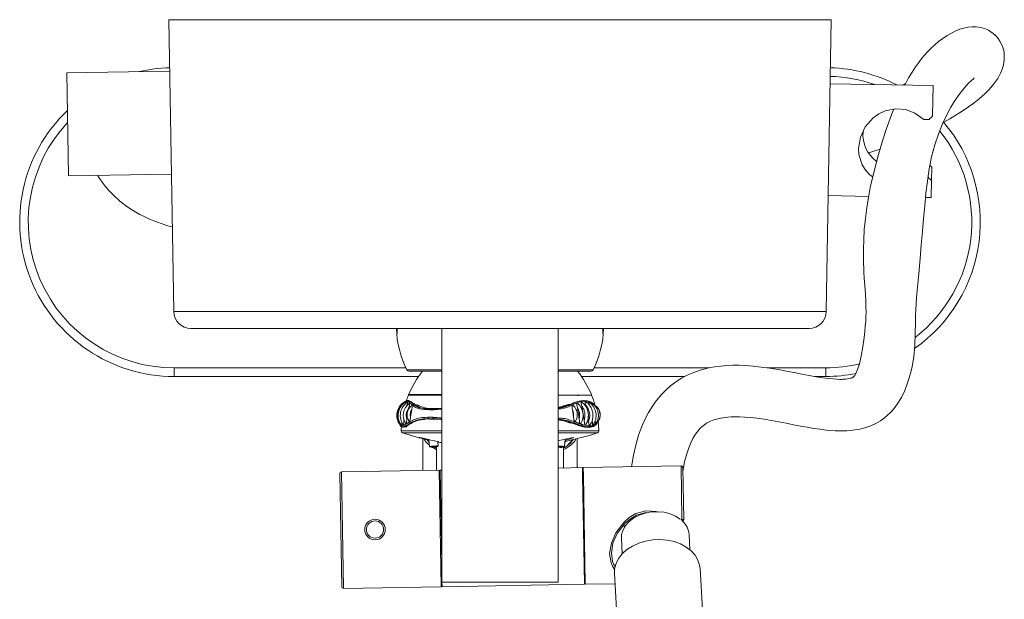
# Model space of a CAD drawing. Header units: millimetres. Extents: x 325.97 to 326.257, y 268.165 to 268.482.
import ezdxf

# ---------------------------------------------------------------- set-up
doc = ezdxf.new("R2010")
doc.units = ezdxf.units.MM
doc.layers.add('SANINDUSA', color=3, linetype='Continuous')

msp = doc.modelspace()

# ---------------------------------------------------------------- linework, layer by layer
at = {"layer": 'SANINDUSA', "linetype": 'Continuous', "lineweight": 15}
for p, q in [((326.0136184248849, 268.4821945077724), (326.0151036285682, 268.3971072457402)), ((326.206760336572, 268.4821945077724), (326.0136184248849, 268.4821945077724)), ((326.206760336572, 268.4821945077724), (326.2052751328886, 268.3971072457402)), ((326.0138802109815, 268.4671967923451), (325.9838847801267, 268.466673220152)), ((325.9844083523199, 268.4366777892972), (325.9838847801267, 268.466673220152)), ((326.2364294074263, 268.4629737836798), (326.2064339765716, 268.463497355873)), ((326.2283545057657, 268.4635554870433), (326.227450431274, 268.4631305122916)), ((326.2362755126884, 268.4541571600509), (326.2364294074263, 268.4629737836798)), ((326.2337277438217, 268.4531160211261), (326.235256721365, 268.4530893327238)), ((325.9844083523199, 268.4366777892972), (326.0144037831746, 268.4372013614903)), ((326.2349678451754, 268.4365396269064), (326.2349631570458, 268.4362710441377)), ((326.2360143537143, 268.4391953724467), (326.2359474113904, 268.4353602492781)), ((326.2358604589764, 268.4303787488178), (326.2359474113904, 268.4353602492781)), ((326.2058650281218, 268.4309023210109), (326.2176291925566, 268.4306969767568)), ((326.2342220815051, 268.4304073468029), (326.2358604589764, 268.4303787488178)), ((326.0151036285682, 268.3971072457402), (326.2052751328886, 268.3971072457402)), ((326.2002758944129, 268.3921945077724), (326.020102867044, 268.3921945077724)), ((326.0801893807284, 268.3921945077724), (326.0801893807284, 268.3906945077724)), ((326.0931893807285, 268.3921945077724), (326.0931893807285, 268.3181945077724)), ((326.1271893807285, 268.3181945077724), (326.1271893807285, 268.3921945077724)), ((326.1401893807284, 268.3906945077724), (326.1401893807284, 268.3921945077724)), ((326.0151893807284, 268.3806945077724), (326.0827662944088, 268.3806945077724)), ((326.0151893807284, 268.3806945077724), (326.0151893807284, 268.3781945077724)), ((326.0830319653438, 268.3801513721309), (326.0931893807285, 268.3801513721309)), ((326.0836753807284, 268.3797545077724), (326.0931893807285, 268.3797545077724)), ((326.1271893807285, 268.3801513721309), (326.137346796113, 268.3801513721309)), ((326.1271893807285, 268.3797545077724), (326.1367033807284, 268.3797545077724)), ((326.1376124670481, 268.3806945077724), (326.1711387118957, 268.3806945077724)), ((326.1880773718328, 268.3806945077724), (326.2051893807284, 268.3806945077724)), ((326.2051893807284, 268.3806945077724), (326.2051893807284, 268.3781945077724)), ((326.0151893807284, 268.3781945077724), (326.0864255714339, 268.3781945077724)), ((326.133953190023, 268.3781945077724), (326.1641051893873, 268.3781945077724)), ((326.2018830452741, 268.3781945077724), (326.2051893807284, 268.3781945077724)), ((326.0833017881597, 268.3711642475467), (326.0831868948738, 268.3711642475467)), ((326.0833082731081, 268.3711830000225), (326.0833035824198, 268.3711830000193)), ((326.0835754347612, 268.3711642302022), (326.0835510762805, 268.3711642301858)), ((326.0931893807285, 268.3728899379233), (326.0835586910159, 268.3728899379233)), ((326.1346418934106, 268.3711830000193), (326.1346374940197, 268.3711830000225)), ((326.1347480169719, 268.3711642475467), (326.1346435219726, 268.3711642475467)), ((326.0835319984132, 268.3686489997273), (326.0836151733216, 268.3691159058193)), ((326.0840846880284, 268.3664002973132), (326.0844486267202, 268.3685341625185)), ((326.0853433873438, 268.370002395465), (326.0850647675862, 268.370002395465)), ((326.0896626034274, 268.3684977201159), (326.0907290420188, 268.3684977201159)), ((326.0899447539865, 268.3687222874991), (326.0904444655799, 268.3687834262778)), ((326.0899447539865, 268.3687222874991), (326.0906900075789, 268.3687222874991)), ((326.0910235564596, 268.3687834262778), (326.0902910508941, 268.3687834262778)), ((326.0916890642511, 268.3688491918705), (326.0906900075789, 268.3687222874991)), ((326.0909819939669, 268.3688491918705), (326.0916890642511, 268.3688491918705)), ((326.0931197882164, 268.3689152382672), (326.0916890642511, 268.3688491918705)), ((326.130478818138, 268.3700044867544), (326.1300219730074, 268.3700205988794)), ((326.130791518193, 268.370002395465), (326.1305381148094, 268.370002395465)), ((326.1312790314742, 268.3685333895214), (326.1315770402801, 268.3664004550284)), ((326.1327498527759, 268.3691150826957), (326.1332473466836, 268.3658250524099)), ((326.1340553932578, 268.3695381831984), (326.1347236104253, 268.3653925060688)), ((326.1352077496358, 268.3697986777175), (326.135375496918, 268.3691311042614)), ((326.0830289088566, 268.3658248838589), (326.0831545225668, 268.3665300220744)), ((326.0841751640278, 268.3646460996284), (326.0842900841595, 268.3646460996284)), ((326.0842945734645, 268.3646458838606), (326.0845299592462, 268.3646346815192)), ((326.0906550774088, 268.3662805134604), (326.0891793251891, 268.3662805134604)), ((326.0896208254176, 268.3657512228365), (326.0909163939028, 268.3657512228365)), ((326.0896287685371, 268.3658842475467), (326.0902965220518, 268.3658064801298)), ((326.0915495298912, 268.3658064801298), (326.0902965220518, 268.3658064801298)), ((326.0909238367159, 268.3658842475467), (326.0915495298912, 268.3658064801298)), ((326.0932200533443, 268.3657022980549), (326.0915495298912, 268.3658064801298)), ((326.1272661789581, 268.3660715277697), (326.1274458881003, 268.3660715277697)), ((326.1314924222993, 268.3646458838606), (326.1307110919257, 268.3646003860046)), ((326.1314960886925, 268.3646460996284), (326.1316006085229, 268.3646460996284)), ((326.1358597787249, 268.3666446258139), (326.1360016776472, 268.3651211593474)), ((326.1383787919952, 268.3645124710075), (326.1386742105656, 268.3651391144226)), ((326.0811637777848, 268.363937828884), (326.0817692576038, 268.3634882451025)), ((326.0931893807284, 268.3623166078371), (326.0813928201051, 268.3623166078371)), ((326.0931893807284, 268.361735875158), (326.0818099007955, 268.361735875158)), ((326.0823738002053, 268.363488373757), (326.0829839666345, 268.3634882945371)), ((326.136005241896, 268.3623166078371), (326.1271893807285, 268.3623166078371)), ((326.1357233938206, 268.361735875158), (326.1271893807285, 268.361735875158)), ((326.1335930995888, 268.3637561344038), (326.1340329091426, 268.3637616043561)), ((326.1385688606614, 268.361735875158), (326.1357233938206, 268.361735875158)), ((326.1389859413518, 268.3623166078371), (326.136005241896, 268.3623166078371)), ((326.1363363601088, 268.3636159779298), (326.1374253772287, 268.3636276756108)), ((326.0876893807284, 268.3600652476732), (326.0876893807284, 268.3508084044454)), ((326.0891733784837, 268.3597272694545), (326.0894970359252, 268.3596515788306)), ((326.0894867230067, 268.3597875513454), (326.089635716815, 268.3578231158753)), ((326.0921285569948, 268.3580121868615), (326.0920421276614, 268.3591517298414)), ((326.0920443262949, 268.3591227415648), (326.0922977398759, 268.3590869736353)), ((326.0921416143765, 268.3580121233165), (326.0920600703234, 268.3590879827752)), ((326.1289962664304, 268.3578316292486), (326.1291396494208, 268.3599102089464)), ((326.1290300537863, 268.3578314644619), (326.1291282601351, 268.359252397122)), ((326.1326893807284, 268.351585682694), (326.1326893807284, 268.3600652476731)), ((326.0898104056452, 268.3576407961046), (326.09041905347, 268.3575059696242)), ((326.09041905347, 268.3575059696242), (326.0904123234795, 268.3575062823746)), ((326.0914068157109, 268.3575825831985), (326.0920158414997, 268.3578272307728)), ((326.0916893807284, 268.3576938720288), (326.0916893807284, 268.3508774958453)), ((326.0921416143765, 268.3580121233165), (326.0921284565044, 268.3580135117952)), ((326.1282194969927, 268.3575083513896), (326.1287036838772, 268.357627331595)), ((326.1286893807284, 268.3515165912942), (326.1286893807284, 268.3576160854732)), ((326.1287036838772, 268.357627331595), (326.1288257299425, 268.3576556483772)), ((326.1290300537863, 268.3578314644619), (326.1289970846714, 268.3578434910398)), ((326.0924652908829, 268.3508908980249), (326.0639695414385, 268.3503986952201)), ((326.0639695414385, 268.3503986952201), (326.0645567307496, 268.3164037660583)), ((326.093052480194, 268.3168959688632), (326.0924652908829, 268.3508908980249)), ((326.0931893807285, 268.3509034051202), (326.0927152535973, 268.3508952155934)), ((326.0931893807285, 268.3234459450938), (326.0927152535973, 268.3508952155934)), ((326.1342090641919, 268.3516119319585), (326.1271893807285, 268.3514906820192)), ((326.1342090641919, 268.3516119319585), (326.1342483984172, 268.3493347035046)), ((326.1629547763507, 268.3521084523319), (326.1344590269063, 268.351616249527)), ((326.1344590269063, 268.351616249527), (326.1344983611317, 268.349339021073)), ((326.163224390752, 268.3364993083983), (326.1629547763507, 268.3521084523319)), ((326.1634633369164, 268.3516171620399), (326.1637250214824, 268.336467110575)), ((326.0640481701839, 268.3168950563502), (326.0634782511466, 268.3498901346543)), ((326.0927315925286, 268.3499492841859), (326.0924816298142, 268.3499449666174)), ((326.1344828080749, 268.3502394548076), (326.1342328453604, 268.3502351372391)), ((326.1342483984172, 268.3493347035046), (326.1347962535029, 268.3176170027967)), ((326.1344983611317, 268.349339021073), (326.1350462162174, 268.3176213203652)), ((326.1477654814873, 268.3363172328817), (326.1477817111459, 268.3358698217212)), ((326.1455865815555, 268.3309641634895), (326.1458455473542, 268.3265106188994)), ((326.1655563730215, 268.3276567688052), (326.1652974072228, 268.3321103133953)), ((326.1728748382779, 268.2470681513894), (326.1685058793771, 268.3222029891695)), ((326.1347724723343, 268.3189937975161), (326.1350224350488, 268.3189981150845)), ((326.1435480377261, 268.3207517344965), (326.1479102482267, 268.2457329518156)), ((326.0645567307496, 268.3164037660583), (326.093052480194, 268.3168959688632)), ((326.0930361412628, 268.3178419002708), (326.0932861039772, 268.3178462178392)), ((326.0931893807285, 268.3181945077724), (326.1271893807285, 268.3181945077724)), ((326.0933024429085, 268.3169002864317), (326.0932800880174, 268.3181945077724)), ((326.0933024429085, 268.3169002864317), (326.1347962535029, 268.3176170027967)), ((326.1350462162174, 268.3176213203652), (326.143721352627, 268.3177711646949))]:
    msp.add_line(p, q, dxfattribs=at)
at = {"layer": 'SANINDUSA', "linetype": 'Continuous', "lineweight": 15, "flags": 128}
for points in [[(326.2394208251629, 268.4523061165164), (326.2395200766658, 268.4523571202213), (326.2412896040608, 268.4533306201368), (326.2428210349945, 268.4542216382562), (326.2441633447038, 268.4550450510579), (326.2454926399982, 268.4559053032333), (326.2467634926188, 268.4567759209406), (326.2480284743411, 268.457697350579), (326.24927424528, 268.4586685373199), (326.2504872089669, 268.459688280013), (326.2516523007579, 268.460754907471), (326.2527362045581, 268.4618488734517), (326.2541592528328, 268.4635057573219), (326.2552702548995, 268.4650916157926), (326.2561053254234, 268.4666199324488), (326.2565671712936, 268.467733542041), (326.2569354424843, 268.4689780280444), (326.2571827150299, 268.4706325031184), (326.2571049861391, 268.4726312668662), (326.2568150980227, 268.4739339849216), (326.2564005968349, 268.4750368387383), (326.2559244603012, 268.4759397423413), (326.2554329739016, 268.4766656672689), (326.2549599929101, 268.4772394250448), (326.2544908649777, 268.4777215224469), (326.2539344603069, 268.4782068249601), (326.2532797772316, 268.4786815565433), (326.2525266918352, 268.4791224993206), (326.2516535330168, 268.4795169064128), (326.2503185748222, 268.4799197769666), (326.2490262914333, 268.4801120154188), (326.2478619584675, 268.4801364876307), (326.2465862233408, 268.4800123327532), (326.2454191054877, 268.4797704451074), (326.244226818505, 268.4794066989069), (326.2430139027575, 268.4789222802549), (326.2417580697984, 268.478304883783), (326.2404860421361, 268.4775636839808), (326.2392297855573, 268.4767192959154), (326.2380385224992, 268.4758141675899), (326.2369213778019, 268.4748692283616), (326.2358841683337, 268.4739037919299), (326.2349301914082, 268.4729356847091), (326.2340563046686, 268.471976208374), (326.2331762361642, 268.4709338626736), (326.2322585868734, 268.4697587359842), (326.2313047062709, 268.4684335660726), (326.2303156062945, 268.4669381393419), (326.2292920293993, 268.4652489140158), (326.2282374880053, 268.4633441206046), (326.2281277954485, 268.463118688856)], [(326.1634832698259, 268.3504631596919), (326.1640001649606, 268.353272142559), (326.1646070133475, 268.3556295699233), (326.1651939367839, 268.3573975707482), (326.1657816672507, 268.3588351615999), (326.1663868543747, 268.3600615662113), (326.1669982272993, 268.3610983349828), (326.167440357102, 268.3617444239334), (326.1679272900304, 268.3623705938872), (326.1684760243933, 268.3629836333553), (326.1690945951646, 268.3635740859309), (326.1697952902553, 268.3641345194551), (326.170399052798, 268.3645400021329), (326.1709847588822, 268.3648756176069), (326.1715373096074, 268.3651477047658), (326.1720480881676, 268.3653659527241), (326.1725086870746, 268.3655386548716), (326.1744782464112, 268.3660701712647), (326.1765809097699, 268.3663620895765), (326.1776133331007, 268.3664287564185), (326.1787331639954, 268.3664557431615), (326.1800407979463, 268.3664371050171), (326.1815424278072, 268.3663602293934), (326.1832347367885, 268.3662150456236), (326.1851107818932, 268.365995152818), (326.1871661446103, 268.3656981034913), (326.1893365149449, 268.3653364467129), (326.1914916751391, 268.3649436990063), (326.1936184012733, 268.3645372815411), (326.1957082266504, 268.3641325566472), (326.1977533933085, 268.3637434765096), (326.1997467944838, 268.363382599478), (326.2016819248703, 268.3630610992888), (326.2035526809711, 268.3627887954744), (326.2052769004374, 268.3625825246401), (326.2066304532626, 268.3624588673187), (326.2078464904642, 268.3623822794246), (326.2089358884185, 268.3623453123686), (326.2099083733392, 268.3623403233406), (326.2104898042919, 268.3623509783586), (326.2113017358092, 268.362384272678), (326.2123428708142, 268.3624610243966), (326.2136109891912, 268.3626117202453), (326.215080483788, 268.3628751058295), (326.2164997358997, 268.3632330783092), (326.2182364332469, 268.3638330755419), (326.2197445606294, 268.3645252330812), (326.2210743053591, 268.365294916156), (326.2222927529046, 268.3661601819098), (326.2231684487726, 268.3668957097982), (326.2240191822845, 268.3677175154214), (326.2249653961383, 268.3687790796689), (326.2259787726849, 268.3701273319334), (326.2271867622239, 268.3721066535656), (326.2281637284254, 268.3741109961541), (326.2289167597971, 268.3760098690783), (326.2294929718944, 268.3777723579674), (326.2299344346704, 268.3794001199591), (326.2303120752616, 268.3811019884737), (326.2307693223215, 268.383933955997), (326.2310692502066, 268.387195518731), (326.2311929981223, 268.3906612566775), (326.2312550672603, 268.3941336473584), (326.2313121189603, 268.3960439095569), (326.2313854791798, 268.3976554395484), (326.2314887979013, 268.3993434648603), (326.231627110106, 268.4012076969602), (326.2317920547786, 268.4032160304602), (326.2322238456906, 268.4081514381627), (326.2326194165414, 268.4125752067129), (326.232971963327, 268.4165718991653), (326.2333055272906, 268.4204270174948), (326.2336384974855, 268.42423835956), (326.2339786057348, 268.4279754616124), (326.2343432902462, 268.4316180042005), (326.2347612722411, 268.4351582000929), (326.2352951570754, 268.4387284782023), (326.2359923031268, 268.4422265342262), (326.2369133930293, 268.4456784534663), (326.2379863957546, 268.4488589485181), (326.239191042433, 268.4518220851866), (326.2404251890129, 268.4544217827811), (326.2416444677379, 268.4566741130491), (326.2428934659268, 268.4587223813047), (326.2440487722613, 268.4604172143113), (326.2450833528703, 268.4617855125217), (326.2459787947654, 268.4628575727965), (326.2467346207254, 268.4636761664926), (326.2476122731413, 268.4645166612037), (326.2481817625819, 268.4649966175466), (326.2484343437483, 268.4652179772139), (326.2483868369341, 268.4652371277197)], [(326.224972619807, 268.4561413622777), (326.2245863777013, 268.4552106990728), (326.2228724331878, 268.4504411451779), (326.2217219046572, 268.4468917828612), (326.2205286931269, 268.4429250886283), (326.2192987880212, 268.4383844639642), (326.2181267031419, 268.4332879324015), (326.2175733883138, 268.4304063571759), (326.2170845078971, 268.4273875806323), (326.2166778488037, 268.424240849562), (326.2163721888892, 268.4209980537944), (326.2161939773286, 268.417979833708), (326.2161226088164, 268.4153040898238), (326.2161183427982, 268.4137021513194), (326.2161383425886, 268.4122586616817), (326.2161742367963, 268.4109731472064), (326.2162186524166, 268.4098446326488), (326.216279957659, 268.4085911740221), (326.2163795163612, 268.4068818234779), (326.2165215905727, 268.4047267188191), (326.2166844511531, 268.4022945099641), (326.2168036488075, 268.4001799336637), (326.2168636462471, 268.3983819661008), (326.2168707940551, 268.3969067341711), (326.2168410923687, 268.3956150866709), (326.2167745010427, 268.3942594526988), (326.216668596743, 268.3928197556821), (326.2165227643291, 268.3912755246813), (326.2163358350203, 268.3895971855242), (326.2159671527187, 268.3868215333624), (326.2154956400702, 268.3840806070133), (326.2149738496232, 268.3818394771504), (326.2144370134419, 268.3801764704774), (326.2139509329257, 268.3790914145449), (326.2135697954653, 268.3784671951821), (326.2133642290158, 268.3782084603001), (326.2132060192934, 268.3780463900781), (326.213088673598, 268.3779497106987), (326.2130009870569, 268.3778938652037), (326.2129395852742, 268.3778640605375), (326.2128616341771, 268.3778278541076), (326.2126548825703, 268.3777439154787), (326.2123762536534, 268.3776548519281), (326.2119734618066, 268.3775571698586), (326.2114722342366, 268.3774706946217), (326.2109798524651, 268.3774132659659), (326.2105273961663, 268.3773791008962), (326.210143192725, 268.3773616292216), (326.2098343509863, 268.3773542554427), (326.2095677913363, 268.3773521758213), (326.2092657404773, 268.3773541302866), (326.208392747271, 268.3773818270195), (326.2072961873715, 268.3774543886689), (326.2059691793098, 268.3775858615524), (326.2042403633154, 268.3778120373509), (326.2023441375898, 268.3781124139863), (326.2003293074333, 268.3784711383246), (326.1981989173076, 268.3788755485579), (326.1959573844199, 268.3793108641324), (326.1936533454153, 268.379751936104), (326.1912546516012, 268.3801877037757), (326.1887706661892, 268.3805968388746), (326.186342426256, 268.3809389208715), (326.1840240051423, 268.3811968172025), (326.1818705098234, 268.3813631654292), (326.1798764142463, 268.381443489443), (326.1780365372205, 268.3814461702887), (326.1763055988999, 268.3813789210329), (326.1745377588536, 268.3812328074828), (326.1727187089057, 268.3809916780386), (326.1716843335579, 268.3808094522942), (326.1706374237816, 268.3805889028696), (326.1695794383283, 268.380326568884), (326.1685119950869, 268.3800188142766), (326.1674348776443, 268.3796611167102), (326.166211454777, 268.3791926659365), (326.1647655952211, 268.3785455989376), (326.1631126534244, 268.3776668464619), (326.1614764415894, 268.3766294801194), (326.1599155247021, 268.375458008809), (326.1585323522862, 268.3742442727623), (326.1573204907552, 268.3730193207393), (326.1562709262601, 268.371813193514), (326.1553728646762, 268.3706540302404), (326.1545991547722, 268.3695442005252), (326.153456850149, 268.367675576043), (326.1524077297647, 268.3656494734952), (326.1514550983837, 268.363458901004), (326.1505872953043, 268.3610506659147), (326.1497443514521, 268.3581386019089), (326.1490878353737, 268.3552284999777), (326.1485201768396, 268.3518591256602)], [(326.2188317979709, 268.4363538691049), (326.2181039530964, 268.4368864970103), (326.2168197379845, 268.4382486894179), (326.2157724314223, 268.4399068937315), (326.2148254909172, 268.4429024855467), (326.2147070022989, 268.4446899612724), (326.2152545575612, 268.4479618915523), (326.2166691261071, 268.4509193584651), (326.2189785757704, 268.4535424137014), (326.2206139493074, 268.4547151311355), (326.2224990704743, 268.4556142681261), (326.2254562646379, 268.4562444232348), (326.228512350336, 268.4559885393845), (326.2311452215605, 268.4549900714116), (326.2337277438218, 268.4531160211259), (326.2337277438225, 268.4531160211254)], [(326.2177332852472, 268.4434042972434), (326.2188723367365, 268.443771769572), (326.2209999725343, 268.4444918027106)], [(325.9928977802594, 268.4368259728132), (325.9930962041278, 268.4364865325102), (325.9935545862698, 268.4357685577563), (325.9941930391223, 268.4348460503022), (325.9950581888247, 268.4337123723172), (325.9962087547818, 268.432367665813), (325.9977150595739, 268.4308241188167), (325.9994102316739, 268.4293147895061), (326.0010645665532, 268.4280271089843), (326.002613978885, 268.426958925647), (326.0040264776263, 268.4260854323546), (326.0052240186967, 268.4254116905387), (326.0064318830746, 268.424788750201), (326.0080168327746, 268.4240503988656), (326.010024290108, 268.4232323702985), (326.0133838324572, 268.422114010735), (326.0146727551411, 268.4217919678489)], [(326.0831892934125, 268.3711642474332), (326.0826476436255, 268.3710025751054), (326.0824052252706, 268.370699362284)], [(326.0826505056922, 268.3702471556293), (326.0827512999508, 268.3705207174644), (326.0828336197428, 268.3707792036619), (326.0828496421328, 268.3708573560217), (326.0828453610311, 268.3708985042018), (326.0828259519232, 268.3708931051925)], [(326.0829665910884, 268.3695392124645), (326.0831836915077, 268.370187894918), (326.0832483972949, 268.37040606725), (326.083292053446, 268.3705984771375), (326.0832983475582, 268.3706828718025), (326.0832809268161, 268.3707264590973), (326.0832451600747, 268.3707179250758)], [(326.0836151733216, 268.3691159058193), (326.0837994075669, 268.3697618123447), (326.0838566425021, 268.3700130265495), (326.0838827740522, 268.3702320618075), (326.0838733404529, 268.3703111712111), (326.0838404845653, 268.3703490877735), (326.083793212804, 268.3703369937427)], [(326.1328653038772, 268.3703111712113), (326.1327692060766, 268.3703490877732), (326.1326984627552, 268.3703369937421), (326.13265011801, 268.3702913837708), (326.1326073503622, 268.3701764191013), (326.1325969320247, 268.3699358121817), (326.132677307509, 268.3694195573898), (326.1327498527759, 268.3691150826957)], [(326.1340766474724, 268.3706841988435), (326.13398853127, 268.3707264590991), (326.1339254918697, 268.370717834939), (326.1338864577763, 268.3706758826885), (326.133857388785, 268.3705684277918), (326.133864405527, 268.3703408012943), (326.1339658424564, 268.3698534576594), (326.1340553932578, 268.3695381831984)], [(326.1351472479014, 268.3708657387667), (326.135085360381, 268.3708985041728), (326.1350299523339, 268.3708914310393), (326.1349984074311, 268.3708495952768), (326.1349815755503, 268.3707432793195), (326.1350047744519, 268.3705220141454), (326.135122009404, 268.3700653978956), (326.1352077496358, 268.3697986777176)], [(326.136177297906, 268.370698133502), (326.1361317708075, 268.3707264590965), (326.1360889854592, 268.3707178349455), (326.1360679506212, 268.3706758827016), (326.1360634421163, 268.3705684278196), (326.136100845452, 268.3703408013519), (326.1362367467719, 268.3698534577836), (326.1362468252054, 268.3698220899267)], [(326.1370983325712, 268.3703284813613), (326.1370686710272, 268.3703490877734), (326.1370380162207, 268.3703369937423), (326.1370259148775, 268.3702913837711), (326.1370325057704, 268.3701764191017), (326.1370819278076, 268.3699358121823), (326.1371161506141, 268.3698149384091)], [(326.0844486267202, 268.3685341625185), (326.0845858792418, 268.3691574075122), (326.0846167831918, 268.3693950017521), (326.0846128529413, 268.3695993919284), (326.0845845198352, 268.369682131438), (326.0845313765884, 268.3697172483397), (326.0844687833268, 268.3696991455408)], [(326.1300219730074, 268.3700205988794), (326.127533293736, 268.3692436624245), (326.1272669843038, 268.3692052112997)], [(326.1316213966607, 268.3696135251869), (326.1315317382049, 268.369682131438), (326.1314205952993, 268.3697172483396), (326.1313357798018, 268.3696991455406), (326.1312724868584, 268.3696435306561), (326.131212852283, 268.369512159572), (326.1311848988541, 268.3692550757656), (326.1312425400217, 268.3687257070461), (326.1312790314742, 268.3685333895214), (326.1312790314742, 268.3685333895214)], [(326.0815090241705, 268.3638940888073), (326.0815216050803, 268.3638754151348), (326.0815430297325, 268.3638912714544), (326.0815591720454, 268.363945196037), (326.081576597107, 268.364079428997), (326.0815914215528, 268.3643539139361), (326.0816004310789, 268.3647972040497)], [(326.0820125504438, 268.3640951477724), (326.0820404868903, 268.3640617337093), (326.0820733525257, 268.3640725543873), (326.0820992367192, 268.364120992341), (326.0821298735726, 268.364244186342), (326.0821612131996, 268.3645018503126), (326.0821912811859, 268.3650419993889), (326.0822040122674, 268.3653920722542)], [(326.0827261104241, 268.3645077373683), (326.0827753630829, 268.3644679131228), (326.0828187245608, 268.3644825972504), (326.0828553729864, 268.3645345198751), (326.0829014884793, 268.364664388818), (326.0829523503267, 268.3649325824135), (326.0830070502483, 268.3654961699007), (326.0830289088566, 268.3658248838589)], [(326.0836696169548, 268.3651698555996), (326.0837341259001, 268.3651324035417), (326.0837927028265, 268.3651521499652), (326.0838453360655, 268.3652126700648), (326.0839112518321, 268.3653546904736), (326.083983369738, 268.3656288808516), (326.0840621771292, 268.3661813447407), (326.0840846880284, 268.3664002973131)], [(326.0902965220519, 268.3658064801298), (326.0885044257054, 268.3657064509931), (326.0881782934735, 268.3656420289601)], [(326.0906550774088, 268.3662805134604), (326.0906552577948, 268.3662054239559), (326.0906659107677, 268.3661320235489), (326.0906865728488, 268.36606350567), (326.0907163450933, 268.3660028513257), (326.0907539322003, 268.3659526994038), (326.0907976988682, 268.3659152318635), (326.0908457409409, 268.3658920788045), (326.0908959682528, 268.3658842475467)], [(326.0909163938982, 268.3657512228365), (326.0929423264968, 268.3656613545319), (326.0932053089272, 268.3656262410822)], [(326.1307110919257, 268.3646003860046), (326.128842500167, 268.3652416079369), (326.127071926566, 268.365575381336)], [(326.1270733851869, 268.3655831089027), (326.128610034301, 268.365374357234), (326.1315016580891, 268.3645124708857)], [(326.1315770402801, 268.3664004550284), (326.1316640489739, 268.3657450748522), (326.1317389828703, 268.365484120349), (326.1318569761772, 268.3652586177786), (326.1319474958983, 268.3651698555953), (326.1320520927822, 268.3651324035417), (326.1321432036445, 268.3651521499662), (326.1322217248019, 268.3652126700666)], [(326.1332473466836, 268.3658250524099), (326.1333136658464, 268.3651294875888), (326.1333756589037, 268.3648433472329), (326.1334792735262, 268.3645932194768), (326.1335503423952, 268.3645077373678), (326.133635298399, 268.3644679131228), (326.1337120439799, 268.3644825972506), (326.1337782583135, 268.3645345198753)], [(326.1347236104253, 268.3653925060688), (326.1347737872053, 268.3646815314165), (326.1348191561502, 268.3644267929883), (326.1348937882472, 268.3642017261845), (326.134953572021, 268.3641087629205), (326.1350280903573, 268.3640617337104), (326.1350967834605, 268.3640725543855), (326.1351558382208, 268.364120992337)], [(326.1360016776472, 268.3651211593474), (326.1360385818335, 268.3644374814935), (326.1360740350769, 268.3642074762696), (326.1361322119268, 268.3640068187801), (326.1361840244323, 268.3639167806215), (326.136248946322, 268.3638754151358), (326.1363085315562, 268.3638912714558), (326.1363570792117, 268.3639405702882)], [(326.1370701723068, 268.3653925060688), (326.1371085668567, 268.3646815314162), (326.1371388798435, 268.3644267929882), (326.1371887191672, 268.3642017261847), (326.1372292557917, 268.3641087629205), (326.1372806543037, 268.3640617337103), (326.1373288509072, 268.3640725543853), (326.1373699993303, 268.3641200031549)], [(326.137951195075, 268.3653732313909), (326.1379685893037, 268.3651294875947), (326.1380003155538, 268.3648433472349), (326.1380491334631, 268.3645932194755), (326.1380822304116, 268.3645077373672), (326.1381221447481, 268.3644679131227), (326.13815866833, 268.3644825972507), (326.1381740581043, 268.3645077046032)], [(326.1386365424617, 268.3654570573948), (326.1386742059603, 268.3652586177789), (326.1387035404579, 268.3651698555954), (326.1387355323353, 268.3651324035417), (326.1387589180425, 268.3651497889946)], [(326.0811086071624, 268.3638884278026), (326.0812241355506, 268.3636135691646), (326.0814822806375, 268.3634848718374)], [(326.0814614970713, 268.3636276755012), (326.0816848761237, 268.363373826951), (326.0821080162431, 268.3633899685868), (326.082750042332, 268.363627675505)], [(326.0897560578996, 268.3597272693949), (326.0873999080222, 268.3602546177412), (326.0868532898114, 268.3603805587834), (326.0867328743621, 268.3604064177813), (326.086669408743, 268.360418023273), (326.0866478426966, 268.360419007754), (326.0866594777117, 268.3604113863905), (326.0867314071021, 268.3603856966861), (326.0870867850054, 268.3602782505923), (326.0891733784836, 268.3597272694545)], [(326.0888058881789, 268.3599446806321), (326.0888164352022, 268.3599141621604), (326.0895618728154, 268.3589695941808)], [(326.0895483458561, 268.3591480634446), (326.0895111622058, 268.3591971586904), (326.0892968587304, 268.3598347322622)], [(326.0923401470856, 268.359094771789), (326.092350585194, 268.3590966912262), (326.0922245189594, 268.3591429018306), (326.0919231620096, 268.3592265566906), (326.0914293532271, 268.3593499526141), (326.0907749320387, 268.3595031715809), (326.0900369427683, 268.3596670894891), (326.0897560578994, 268.359727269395)], [(326.1282723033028, 268.3597272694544), (326.1274177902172, 268.3595333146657), (326.1271403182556, 268.3594577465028)], [(326.1315613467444, 268.3603621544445), (326.1316215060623, 268.3603949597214), (326.1316301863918, 268.3604130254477), (326.1315963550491, 268.3604197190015), (326.131525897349, 268.360414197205), (326.131394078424, 268.3603937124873), (326.1309916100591, 268.3603135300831), (326.1291452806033, 268.3599113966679), (326.1282723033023, 268.3597272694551)], [(326.1291140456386, 268.359539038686), (326.1296347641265, 268.3596760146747), (326.1298044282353, 268.359727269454)], [(326.1311532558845, 268.3597865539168), (326.1307302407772, 268.3589978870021), (326.1300043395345, 268.3582182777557)], [(326.0913659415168, 268.3574915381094), (326.0914910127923, 268.3573992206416), (326.0916893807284, 268.3573012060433)], [(326.091421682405, 268.3575818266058), (326.0914145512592, 268.3575826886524), (326.0914068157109, 268.3575825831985)], [(326.1282050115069, 268.3575059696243), (326.1282550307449, 268.3575088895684), (326.1282560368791, 268.3575098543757)], [(326.1289962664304, 268.3578316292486), (326.1289934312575, 268.3578290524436), (326.1288665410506, 268.3578217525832)], [(326.1436952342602, 268.3218306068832), (326.1429540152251, 268.3228833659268), (326.142548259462, 268.3238380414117), (326.1421484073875, 268.326569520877), (326.1426456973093, 268.3296010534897), (326.1439571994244, 268.3326086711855), (326.14624295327, 268.3356400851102), (326.1478734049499, 268.3370725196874), (326.1497858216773, 268.338227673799), (326.1526578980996, 268.3390584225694), (326.1556512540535, 268.3388471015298), (326.1560922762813, 268.3386486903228)], [(326.1455865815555, 268.3309641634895), (326.1456494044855, 268.3321449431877), (326.1460511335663, 268.3334994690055), (326.1467922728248, 268.3347830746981), (326.1478460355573, 268.3359493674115), (326.1491743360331, 268.3369561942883), (326.150729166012, 268.3377671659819), (326.1524543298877, 268.3383529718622), (326.1542874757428, 268.3386924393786), (326.1561623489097, 268.3387732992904), (326.1580111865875, 268.3385926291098), (326.1597671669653, 268.3381569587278), (326.1613668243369, 268.3374820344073), (326.1627034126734, 268.3366302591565)], [(326.1533147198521, 268.3384629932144), (326.1527009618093, 268.3385055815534), (326.1499535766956, 268.3377214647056), (326.148181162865, 268.3366743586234), (326.14656407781, 268.3352850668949), (326.1443767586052, 268.3324402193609), (326.1431211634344, 268.3296279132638), (326.1426441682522, 268.3268049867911), (326.1430252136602, 268.3242745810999), (326.1434127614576, 268.3233942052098), (326.1438992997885, 268.3227239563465)], [(326.1466496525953, 268.3343050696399), (326.1465800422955, 268.3343608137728), (326.1462038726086, 268.3348165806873)], [(326.1685058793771, 268.3222029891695), (326.168377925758, 268.3231740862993), (326.1678859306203, 268.3246723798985), (326.1670527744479, 268.3260787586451), (326.1659024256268, 268.3273527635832), (326.1644679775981, 268.3284577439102), (326.16279069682, 268.3293619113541), (326.1609188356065, 268.3300392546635), (326.1589062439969, 268.3304702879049), (326.1568108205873, 268.3306426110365), (326.1546928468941, 268.3305512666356), (326.1526132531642, 268.3301988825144), (326.1506318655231, 268.3295955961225), (326.1488056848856, 268.3287587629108), (326.1471872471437, 268.3277124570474), (326.1458231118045, 268.3264867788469), (326.1447525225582, 268.3251169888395), (326.1440062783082, 268.3236424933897), (326.1436058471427, 268.3221057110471), (326.1435480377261, 268.3207517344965)]]:
    msp.add_lwpolyline(points, dxfattribs=at)
at = {"layer": 'SANINDUSA', "linetype": 'Continuous', "lineweight": 15}
for radius in [0.002999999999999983, 0.002499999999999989]:
    msp.add_circle((326.0737617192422, 268.3335652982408), radius, dxfattribs=at)
for centre, radius, start, end in [((326.0151893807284, 268.4231945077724), 0.04500000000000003, 91.68887051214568, 102.9890396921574), ((326.2051893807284, 268.4231945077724), 0.04500000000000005, 62.63266839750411, 88.31112948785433), ((326.2051893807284, 268.4231945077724), 0.04250000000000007, 70.56245425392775, 88.2706055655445), ((326.0151893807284, 268.4231945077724), 0.04500000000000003, 133.7413156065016, 270), ((326.0151893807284, 268.4231945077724), 0.04250000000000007, 136.9400314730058, 270), ((326.2051893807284, 268.4231945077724), 0.04500000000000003, 305.1724545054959, 40.3744120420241), ((326.2256355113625, 268.4487041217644), 0.009659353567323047, 174.989694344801, 234.1190763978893), ((326.2051893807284, 268.4231945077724), 0.04250000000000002, 307.8340641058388, 38.58449723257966), ((326.020102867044, 268.3971945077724), 0.005, 181.0000000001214, 270), ((326.2002758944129, 268.3971945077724), 0.005000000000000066, 270, 358.9999999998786), ((326.1087685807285, 268.3930767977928), 0.02879999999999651, 181.7555348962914, 206.6666873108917), ((326.1116101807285, 268.3930767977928), 0.02880000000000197, 333.3333126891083, 358.2444651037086), ((326.2051893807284, 268.4231945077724), 0.04250000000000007, 270, 283.4107057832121), ((326.0836753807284, 268.3804745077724), 0.0007200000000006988, 206.6666873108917, 270), ((326.1101893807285, 268.3619242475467), 0.02880000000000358, 141.6828329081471, 157.6196584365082), ((326.1101893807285, 268.3619242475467), 0.02880000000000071, 22.3803415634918, 38.25089801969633), ((326.1367033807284, 268.3804745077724), 0.0007200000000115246, 270, 333.3333126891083), ((326.2051893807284, 268.4231945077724), 0.04500000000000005, 270, 281.2730005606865), ((326.0847077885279, 268.366845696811), 0.004591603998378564, 121.299585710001, 216.9240919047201), ((326.0847534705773, 268.3668149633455), 0.004572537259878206, 122.204526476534, 217.6596417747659), ((326.0848737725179, 268.3668179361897), 0.004598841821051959, 121.1619572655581, 217.4444800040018), ((326.0848010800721, 268.3668283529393), 0.004521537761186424, 124.3562643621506, 215.7095580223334), ((326.085179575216, 268.3668252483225), 0.004701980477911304, 119.3335104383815, 219.436329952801), ((326.0858011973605, 268.3668131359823), 0.004666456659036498, 122.5013323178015, 216.6240827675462), ((326.0862659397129, 268.3668716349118), 0.004256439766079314, 124.8901809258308, 214.7145159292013), ((326.1101893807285, 268.3619242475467), 0.02879999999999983, 157.9510752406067, 161.255271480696), ((326.083669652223, 268.3728442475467), 0.0001200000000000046, 157.6196584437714, 270), ((326.1310062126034, 268.3668035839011), 0.004946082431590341, 326.3810059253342, 52.43754080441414), ((326.1323541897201, 268.3668088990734), 0.004925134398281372, 323.3216673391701, 56.32854216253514), ((326.1334467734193, 268.3668074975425), 0.004755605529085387, 324.455233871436, 55.78867907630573), ((326.1367091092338, 268.3728442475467), 0.0001200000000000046, 270, 22.38034155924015), ((326.1101893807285, 268.3619242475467), 0.02880000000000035, 16.09737407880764, 22.04692461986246), ((326.1346898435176, 268.3668741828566), 0.004214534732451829, 324.8197947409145, 55.90466044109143), ((326.0843910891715, 268.3668622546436), 0.004086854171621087, 169.8268607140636, 216.4733541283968), ((326.0863861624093, 268.3670239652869), 0.003290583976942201, 125.0140772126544, 215.1523304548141), ((326.0850904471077, 268.3696179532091), 0.0003852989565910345, 93.82149921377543, 154.3284209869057), ((326.0902357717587, 268.3772719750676), 0.008423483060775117, 239.4124331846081, 273.5902821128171), ((326.0910913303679, 268.3684466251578), 0.0003658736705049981, 130.9521592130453, 171.9722955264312), ((326.1290972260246, 268.3670133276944), 0.003619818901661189, 329.6114145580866, 47.46171126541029), ((326.1298006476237, 268.3668585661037), 0.004617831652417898, 329.1600957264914, 48.75131394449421), ((326.1376564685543, 268.3696938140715), 0.000308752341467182, 17.15236199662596, 88.09329032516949), ((326.1362072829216, 268.3670319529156), 0.003172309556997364, 322.767252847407, 58.27084139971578), ((326.1364009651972, 268.3670851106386), 0.003010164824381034, 339.7591338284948, 53.68730836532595), ((326.088223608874, 268.3581548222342), 0.007479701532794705, 90.1894168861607, 121.7897488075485), ((326.1315078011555, 268.3650472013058), 0.0004116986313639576, 283.0278999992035, 352.4860134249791), ((326.1101893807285, 268.3618715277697), 0.02879999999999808, 0.8854939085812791, 6.006415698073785), ((326.0805296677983, 268.3642643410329), 0.0006930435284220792, 343.0098130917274, 6.56302311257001), ((326.0819927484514, 268.3623073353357), 0.0006000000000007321, 179.1145060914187, 252.257111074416), ((326.1101893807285, 268.3618715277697), 0.02879999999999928, 176.1589791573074, 179.1145060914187), ((326.1101893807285, 268.4504312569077), 0.09312499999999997, 252.257111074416, 257.1710201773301), ((326.0827697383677, 268.3641295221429), 0.0003682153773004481, 184.9448011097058, 267.6963010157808), ((326.076560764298, 268.3761237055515), 0.01394481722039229, 296.349193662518, 303.6274607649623), ((326.1101893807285, 268.4504312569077), 0.09312499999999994, 281.7341272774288, 287.742888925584), ((326.138661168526, 268.380953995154), 0.01793271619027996, 246.4691401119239, 255.0574596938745), ((326.1339921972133, 268.3641224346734), 0.0003631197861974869, 276.4373702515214, 356.1073520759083), ((326.1357312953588, 268.3684318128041), 0.00509407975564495, 250.5758335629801, 289.4241665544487), ((326.1374094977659, 268.3640899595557), 0.0003285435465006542, 271.940178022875, 1.364565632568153), ((326.1366013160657, 268.3654717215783), 0.002019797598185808, 294.07875106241, 331.645591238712), ((326.1383860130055, 268.3623073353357), 0.0006000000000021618, 287.742888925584, 0.8854939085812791), ((326.1101893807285, 268.4504312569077), 0.093125, 258.7741352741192, 259.4816549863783), ((326.1259381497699, 268.3631716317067), 0.006467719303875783, 294.8373702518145, 329.0839427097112), ((326.1106945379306, 268.3667403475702), 0.02000000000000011, 337.0091761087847, 338.0913727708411), ((326.1268340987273, 268.3580246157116), 0.003423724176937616, 29.82221847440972, 36.00167479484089), ((326.1250127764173, 268.3759228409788), 0.01688953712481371, 286.4814759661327, 292.5920664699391), ((326.0883403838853, 268.3914298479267), 0.03363168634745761, 272.2073074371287, 276.467350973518), ((326.0898393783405, 268.3578381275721), 0.0002017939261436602, 183.6902476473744, 275.6113985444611), ((326.0896043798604, 268.3746208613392), 0.01713427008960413, 272.7252380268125, 276.0444825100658), ((326.091944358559, 268.3579592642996), 0.0001598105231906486, 282.8262263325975, 307.6907566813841), ((326.0919575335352, 268.357960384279), 0.0001608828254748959, 282.7141073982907, 309.8352164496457), ((326.0919429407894, 268.3579884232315), 0.0001845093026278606, 302.495968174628, 6.557224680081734), ((326.0919610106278, 268.3579857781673), 0.0001791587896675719, 303.7677817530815, 8.242613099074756), ((326.1295530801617, 268.3843993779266), 0.02658649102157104, 264.8993249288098, 268.5202948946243), ((326.1281835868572, 268.3642275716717), 0.006719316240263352, 261.8219917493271, 270.3062080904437), ((326.1286722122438, 268.357828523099), 0.0001944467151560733, 286.2773532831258, 358.0045926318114), ((326.1287960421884, 268.357842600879), 0.0001993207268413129, 273.9021387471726, 355.7604690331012), ((326.1288287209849, 268.3578445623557), 0.0002015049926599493, 274.0211158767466, 356.1857028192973), ((326.0639781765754, 268.3498987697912), 0.0005000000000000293, 90.9895629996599, 180.9895629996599), ((326.1629634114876, 268.351608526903), 0.0005000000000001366, 0.989562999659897, 90.9895629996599), ((326.1633754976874, 268.3349406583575), 0.001565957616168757, 77.10286862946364, 95.53736704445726), ((326.1576914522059, 268.3345562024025), 0.005864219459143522, 14.08076467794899, 19.35070315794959), ((326.1632250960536, 268.3364584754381), 0.0005000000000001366, 287.9849322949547, 0.989562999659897), ((326.1593211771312, 268.3316318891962), 0.00599534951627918, 4.577024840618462, 46.78083577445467), ((326.0645480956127, 268.3169036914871), 0.0004999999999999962, 180.9895629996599, 270.9895629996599)]:
    msp.add_arc(centre, radius, start, end, dxfattribs=at)
for centre, major_axis, ratio, start_param, end_param in [((326.2266463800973, 268.4468420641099), (0.01653824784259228, 0.01597080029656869), 0.07278058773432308, 5.18831212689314, 5.261933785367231), ((326.2266463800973, 268.4468420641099), (-0.0159708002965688, 0.01653824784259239), 0.07278058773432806, 4.162844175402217, 4.201237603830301), ((326.2266463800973, 268.4468420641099), (-0.0159708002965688, 0.01653824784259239), 0.07278058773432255, 2.192024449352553, 2.265646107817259), ((326.1101893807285, 268.3613945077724), (0.02249999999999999, -7.105427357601e-17), 0.3555555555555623, 3.319671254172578, 3.559318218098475), ((326.1101893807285, 268.3613945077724), (0.02249999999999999, -7.105427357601e-17), 0.3555555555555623, 5.677693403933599, 6.105106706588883), ((326.1101893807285, 268.3613945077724), (0.02249999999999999, -7.105427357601e-17), 0.3555555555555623, 3.647649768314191, 3.747084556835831), ((326.1260188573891, 268.3344679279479), (0.06513788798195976, 0.0160839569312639), 0.1235488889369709, 5.282782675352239, 5.289512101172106)]:
    msp.add_ellipse(centre, major_axis=major_axis, ratio=ratio, start_param=start_param, end_param=end_param, dxfattribs=at)
for points, knots in [([(326.0823183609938, 268.3705641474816), (326.0823256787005, 268.3705982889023), (326.0823976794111, 268.3709342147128), (326.082849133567, 268.3710186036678), (326.0836007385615, 268.3707944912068), (326.0843623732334, 268.370121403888), (326.0847431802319, 268.3697848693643)], [0, 0, 0, 0, 0.03634086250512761, 0.3575666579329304, 0.6787920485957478, 1, 1, 1, 1]), ([(326.0850647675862, 268.370002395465), (326.0847548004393, 268.3703184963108), (326.0841348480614, 268.3709507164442), (326.0829204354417, 268.3712621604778), (326.0831869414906, 268.3711642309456), (326.0831869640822, 268.3711642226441)], [0, 0, 0, 0, 0.4999642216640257, 0.9999576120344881, 1, 1, 1, 1]), ([(326.0833017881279, 268.3711642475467), (326.0835558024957, 268.3711137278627), (326.084063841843, 268.3710126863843), (326.0849168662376, 268.3703391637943), (326.0853433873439, 268.370002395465)], [0, 0, 0, 0, 0.4999895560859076, 1, 1, 1, 1]), ([(326.0833622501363, 268.3711642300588), (326.083600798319, 268.3711153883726), (326.0840941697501, 268.3710143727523), (326.084921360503, 268.3703595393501), (326.0853485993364, 268.3700213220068)], [0, 0, 0, 0, 0.4835062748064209, 1, 1, 1, 1]), ([(326.0835221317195, 268.3727242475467), (326.083511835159, 268.3727242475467), (326.083342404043, 268.3727242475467), (326.0839695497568, 268.3727242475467), (326.0854817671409, 268.3727242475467), (326.0880041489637, 268.3727242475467), (326.0903634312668, 268.3727242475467), (326.0915430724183, 268.3727242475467)], [0, 0, 0, 0, 0.01591837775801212, 0.261938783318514, 0.5079591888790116, 0.7539795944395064, 1, 1, 1, 1]), ([(326.0931423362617, 268.3727242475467), (326.0925457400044, 268.3727242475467), (326.0918258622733, 268.3727242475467), (326.0912855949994, 268.3727242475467), (326.0911930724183, 268.3727242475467)], [0, 0, 0, 0, 0.8287466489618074, 1, 1, 1, 1]), ([(326.1367090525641, 268.3727242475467), (326.1366134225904, 268.3727242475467), (326.1364221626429, 268.3727242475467), (326.1348633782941, 268.3727242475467), (326.1323923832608, 268.3727242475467), (326.1297805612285, 268.3727242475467), (326.1278034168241, 268.3727242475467), (326.1271943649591, 268.3727242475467)], [0, 0, 0, 0, 0.2249626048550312, 0.4499252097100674, 0.6748878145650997, 0.8998504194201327, 1, 1, 1, 1]), ([(326.1305381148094, 268.370002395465), (326.1312920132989, 268.3703391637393), (326.1327997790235, 268.3710126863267), (326.1340289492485, 268.3711137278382), (326.1346435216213, 268.3711642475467)], [0, 0, 0, 0, 0.5000103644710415, 1, 1, 1, 1]), ([(326.1347480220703, 268.3711642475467), (326.1341441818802, 268.3711142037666), (326.132936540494, 268.371014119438), (326.131506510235, 268.3703396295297), (326.1307915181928, 268.370002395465)], [0, 0, 0, 0, 0.5000161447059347, 1, 1, 1, 1]), ([(326.1310877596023, 268.3697848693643), (326.131800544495, 268.3701195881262), (326.1332267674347, 268.3707893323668), (326.1350756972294, 268.3710482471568), (326.1367294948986, 268.3707850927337), (326.1375436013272, 268.3701187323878), (326.1379514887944, 268.3697848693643)], [0, 0, 0, 0, 0.2505832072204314, 0.5013960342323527, 0.7501870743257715, 1, 1, 1, 1]), ([(326.1328263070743, 268.3726723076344), (326.1329714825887, 268.3726849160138), (326.1331348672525, 268.3726991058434), (326.1330732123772, 268.3727132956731), (326.1330663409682, 268.3727148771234)], [0, 0, 0, 0, 0.8885504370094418, 1, 1, 1, 1]), ([(326.1345157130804, 268.3711642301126), (326.1345581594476, 268.3711736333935), (326.1346430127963, 268.3711924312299), (326.1347065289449, 268.3711736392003), (326.1347382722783, 268.3711642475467)], [0, 0, 0, 0, 0.50023208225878, 1, 1, 1, 1]), ([(326.1376667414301, 268.370002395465), (326.1372599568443, 268.3703396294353), (326.1364463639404, 268.3710141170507), (326.1353141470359, 268.3711142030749), (326.1347480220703, 268.3711642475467)], [0, 0, 0, 0, 0.4999854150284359, 1, 1, 1, 1]), ([(326.0830289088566, 268.3658248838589), (326.0829672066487, 268.3661092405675), (326.0828442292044, 268.3666759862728), (326.0829099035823, 268.3675520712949), (326.0831492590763, 268.3683943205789), (326.0834593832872, 268.3688746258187), (326.0836151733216, 268.3691159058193)], [0, 0, 0, 0, 0.2504255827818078, 0.499118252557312, 0.7483834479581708, 1, 1, 1, 1]), ([(326.0840846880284, 268.3664002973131), (326.0840535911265, 268.3665849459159), (326.0839917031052, 268.3669524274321), (326.0840372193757, 268.3675138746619), (326.0841792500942, 268.3680560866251), (326.0843584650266, 268.3683741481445), (326.0844486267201, 268.3685341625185)], [0, 0, 0, 0, 0.2507447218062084, 0.499023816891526, 0.7479626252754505, 1, 1, 1, 1]), ([(326.0847431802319, 268.3697848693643), (326.0850166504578, 268.369574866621), (326.0855636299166, 268.3691548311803), (326.0870893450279, 268.3686247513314), (326.0886336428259, 268.3685485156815), (326.0896626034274, 268.3684977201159)], [0, 0, 0, 0, 0.2501812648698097, 0.500398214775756, 1, 1, 1, 1]), ([(326.0897946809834, 268.3687252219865), (326.0891337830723, 268.3687511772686), (326.0881422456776, 268.3687901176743), (326.0871814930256, 268.3689834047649), (326.0867411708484, 268.3691081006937), (326.0865353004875, 268.3691788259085), (326.0864367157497, 268.3692162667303), (326.0863904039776, 268.3692356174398), (326.086367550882, 268.3692454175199), (326.0863583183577, 268.3692504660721), (326.0863525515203, 268.369252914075), (326.0863514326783, 268.3692542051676), (326.0863518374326, 268.3692548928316), (326.0863525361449, 268.369255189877), (326.0863528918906, 268.3692553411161)], [0, 0, 0, 0, 0.4998657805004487, 0.7499427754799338, 0.8750052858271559, 0.9375457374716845, 0.9688173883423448, 0.984451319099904, 0.9922670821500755, 0.9961645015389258, 0.9981437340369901, 0.9990704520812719, 0.9995267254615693, 1, 1, 1, 1]), ([(326.0896626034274, 268.3684977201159), (326.0896681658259, 268.3685212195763), (326.0896792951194, 268.3685682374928), (326.0897088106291, 268.368630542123), (326.089745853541, 268.3686845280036), (326.0897763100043, 268.3687101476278), (326.0897915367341, 268.3687229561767)], [0, 0, 0, 0, 0.2498227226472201, 0.4998473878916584, 0.7499483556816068, 1, 1, 1, 1]), ([(326.1271893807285, 268.3687311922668), (326.1274601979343, 268.3687475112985), (326.129028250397, 268.368841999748), (326.1301553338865, 268.3693579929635), (326.1310877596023, 268.3697848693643)], [0, 0, 0, 0, 0.1727092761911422, 1, 1, 1, 1]), ([(326.1287718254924, 268.3692627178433), (326.1287684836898, 268.3692612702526), (326.1287410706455, 268.3692493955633), (326.128659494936, 268.3692308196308), (326.1285448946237, 268.3692003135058), (326.128364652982, 268.3691572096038), (326.1280393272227, 268.3690857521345), (326.1276392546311, 268.3690062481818), (326.1273192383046, 268.3689648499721), (326.1271893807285, 268.3689480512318)], [0, 0, 0, 0, 0.01038534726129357, 0.08519174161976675, 0.1439905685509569, 0.2489975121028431, 0.4365121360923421, 0.7713455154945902, 1, 1, 1, 1]), ([(326.1272968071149, 268.3690575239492), (326.1273394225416, 268.3690605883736), (326.1286454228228, 268.3691545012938), (326.129605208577, 268.3695951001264), (326.1305336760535, 268.370021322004)], [0, 0, 0, 0, 0.03263048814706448, 1, 1, 1, 1]), ([(326.1307915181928, 268.370002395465), (326.1308181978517, 268.3699985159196), (326.1308752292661, 268.3699902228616), (326.1309605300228, 268.3699423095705), (326.1310360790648, 268.3698718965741), (326.1310712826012, 268.3698126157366), (326.1310877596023, 268.3697848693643)], [0, 0, 0, 0, 0.2338830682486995, 0.4999569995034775, 0.7659550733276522, 1, 1, 1, 1]), ([(326.1312790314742, 268.3685333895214), (326.1313527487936, 268.368373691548), (326.1314993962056, 268.3680560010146), (326.1316159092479, 268.367514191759), (326.1316532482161, 268.3669526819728), (326.1316025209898, 268.3665850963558), (326.13157704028, 268.3664004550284)], [0, 0, 0, 0, 0.251649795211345, 0.5006122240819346, 0.7491533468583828, 1, 1, 1, 1]), ([(326.1327498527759, 268.3691150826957), (326.1328819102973, 268.3688741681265), (326.1331449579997, 268.3683942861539), (326.1333483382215, 268.3675524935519), (326.1334041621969, 268.3666763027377), (326.1332997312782, 268.3661094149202), (326.1332473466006, 268.3658250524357)], [0, 0, 0, 0, 0.2513170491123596, 0.500602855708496, 0.7494922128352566, 1, 1, 1, 1]), ([(326.1340553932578, 268.3695381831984), (326.1342474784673, 268.3692427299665), (326.1346303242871, 268.3686538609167), (326.1349195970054, 268.3675833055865), (326.1349826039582, 268.3664629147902), (326.1348100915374, 268.3657499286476), (326.1347236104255, 268.3653925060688)], [0, 0, 0, 0, 0.2511814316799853, 0.5006307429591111, 0.7496643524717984, 1, 1, 1, 1]), ([(326.1352077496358, 268.3697986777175), (326.135455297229, 268.3694757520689), (326.1359487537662, 268.3688320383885), (326.1363146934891, 268.3676102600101), (326.1363730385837, 268.3663240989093), (326.1361256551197, 268.3655227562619), (326.1360016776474, 268.3651211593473)], [0, 0, 0, 0, 0.2511823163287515, 0.5007019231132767, 0.7497742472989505, 1, 1, 1, 1]), ([(326.0891793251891, 268.3662805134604), (326.0881220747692, 268.3662380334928), (326.0860080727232, 268.3661530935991), (326.0845569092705, 268.3653798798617), (326.0838314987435, 268.364993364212)], [0, 0, 0, 0, 0.5001179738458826, 1, 1, 1, 1]), ([(326.0841751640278, 268.3646460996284), (326.084138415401, 268.3646527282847), (326.0840793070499, 268.3646633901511), (326.084002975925, 268.3647074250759), (326.0839451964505, 268.3647555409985), (326.0838972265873, 268.3648145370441), (326.0838526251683, 268.3648935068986), (326.083839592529, 268.3649551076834), (326.0838314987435, 268.364993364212)], [0, 0, 0, 0, 0.2221430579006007, 0.3573061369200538, 0.5003374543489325, 0.6433943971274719, 0.7785337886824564, 1, 1, 1, 1]), ([(326.0841751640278, 268.3646460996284), (326.0848898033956, 268.3650182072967), (326.0863194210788, 268.3657625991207), (326.0883985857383, 268.3658436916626), (326.0894384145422, 268.3658842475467)], [0, 0, 0, 0, 0.4998814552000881, 1, 1, 1, 1]), ([(326.0842900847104, 268.3646460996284), (326.0850298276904, 268.3650175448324), (326.0865095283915, 268.3657605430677), (326.0885889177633, 268.3658430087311), (326.0896287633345, 268.3658842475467)], [0, 0, 0, 0, 0.499927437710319, 1, 1, 1, 1]), ([(326.0894384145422, 268.3658842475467), (326.0894201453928, 268.3658857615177), (326.0893835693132, 268.3658887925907), (326.0893311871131, 268.3659129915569), (326.0892835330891, 268.3659505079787), (326.0892427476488, 268.3660011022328), (326.0892105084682, 268.3660622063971), (326.0891885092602, 268.366131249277), (326.0891766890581, 268.3662052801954), (326.0891784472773, 268.3662554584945), (326.0891793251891, 268.3662805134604)], [0, 0, 0, 0, 0.1248247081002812, 0.2499075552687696, 0.3750064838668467, 0.5000076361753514, 0.6249984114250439, 0.7501066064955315, 0.8752235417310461, 1, 1, 1, 1]), ([(326.1319159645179, 268.364993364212), (326.1308522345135, 268.3654081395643), (326.1294268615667, 268.3659639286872), (326.1276421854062, 268.3660586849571), (326.1271893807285, 268.3660827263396)], [0, 0, 0, 0, 0.7462818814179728, 0.9999999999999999, 0.9999999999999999, 0.9999999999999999, 0.9999999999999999]), ([(326.1271893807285, 268.3656774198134), (326.1275555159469, 268.3656573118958), (326.1292248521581, 268.3655656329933), (326.1305590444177, 268.3650492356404), (326.1316006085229, 268.3646460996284)], [0, 0, 0, 0, 0.2193298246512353, 1, 1, 1, 1]), ([(326.1271893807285, 268.365664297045), (326.1275008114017, 268.3656463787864), (326.1291168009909, 268.3655534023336), (326.1304333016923, 268.3650513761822), (326.1314960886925, 268.3646460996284)], [0, 0, 0, 0, 0.1927182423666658, 1, 1, 1, 1]), ([(326.1384758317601, 268.3646460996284), (326.1385144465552, 268.3646527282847), (326.1385765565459, 268.364663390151), (326.1386514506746, 268.3647074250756), (326.1387051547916, 268.3647555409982), (326.1387459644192, 268.3648145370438), (326.1387795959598, 268.364893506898), (326.1387814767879, 268.3649551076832), (326.1387826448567, 268.364993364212)], [0, 0, 0, 0, 0.2221430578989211, 0.3573061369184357, 0.5003374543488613, 0.6433943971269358, 0.7785337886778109, 1, 1, 1, 1]), ([(326.1391982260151, 268.3660356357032), (326.1392183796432, 268.3660206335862), (326.1393488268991, 268.3659235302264), (326.1390420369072, 268.3654195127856), (326.1387826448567, 268.364993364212)], [0, 0, 0, 0, 0.1544963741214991, 1, 1, 1, 1]), ([(326.1389730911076, 268.3653667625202), (326.1391269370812, 268.3656282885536), (326.139320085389, 268.3659566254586), (326.1392244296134, 268.3660163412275), (326.1392049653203, 268.3660284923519)], [0, 0, 0, 0, 0.7965173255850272, 1, 1, 1, 1]), ([(326.0824028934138, 268.3640977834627), (326.0820736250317, 268.3639561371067), (326.0814150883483, 268.3636728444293), (326.0812157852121, 268.3639561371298), (326.0811161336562, 268.3640977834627)], [0, 0, 0, 0, 0.5000000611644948, 1, 1, 1, 1]), ([(326.1340342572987, 268.36376126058), (326.1347202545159, 268.3636227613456), (326.1360922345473, 268.3633457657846), (326.1369773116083, 268.3636227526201), (326.1374198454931, 268.363761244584)], [0, 0, 0, 0, 0.5000052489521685, 0.9999999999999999, 0.9999999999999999, 0.9999999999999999, 0.9999999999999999]), ([(326.1377379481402, 268.3640977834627), (326.1372784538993, 268.3639561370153), (326.1363594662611, 268.3636728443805), (326.1350228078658, 268.3639561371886), (326.1343544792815, 268.3640977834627)], [0, 0, 0, 0, 0.500000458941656, 1, 1, 1, 1]), ([(326.0919789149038, 268.3578079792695), (326.0919801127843, 268.3578073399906), (326.0919843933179, 268.3578050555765), (326.0918162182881, 268.3577881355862), (326.0915039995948, 268.3577604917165), (326.0910887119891, 268.3577269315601), (326.0906458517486, 268.3576934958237), (326.0902437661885, 268.357665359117), (326.0899297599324, 268.3576457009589), (326.0898481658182, 268.3576431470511), (326.089807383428, 268.3576418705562)], [0, 0, 0, 0, 0.05253310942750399, 0.1877230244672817, 0.3230070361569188, 0.458414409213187, 0.5939387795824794, 0.7294171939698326, 0.8647572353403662, 1, 1, 1, 1]), ([(326.128726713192, 268.3576418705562), (326.1286478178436, 268.3576431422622), (326.1284899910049, 268.3576456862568), (326.1280961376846, 268.3576653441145), (326.1276667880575, 268.3576932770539), (326.1273385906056, 268.3577177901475), (326.1272079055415, 268.3577304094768), (326.1271893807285, 268.3577321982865)], [0, 0, 0, 0, 0.2398550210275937, 0.4798199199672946, 0.7199518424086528, 0.9603027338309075, 1, 1, 1, 1]), ([(326.1288420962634, 268.3576465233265), (326.1288561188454, 268.3576468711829), (326.1288864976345, 268.3576476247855), (326.1288657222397, 268.3576520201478), (326.1288545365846, 268.3576543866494)], [0, 0, 0, 0, 0.4615912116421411, 1, 1, 1, 1])]:
    msp.add_open_spline(points, degree=3, knots=knots, dxfattribs=at)
for points in [[(326.0863289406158, 268.3692643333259), (326.0850647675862, 268.370002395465)], [(326.0866418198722, 268.3692747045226), (326.0853433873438, 268.370002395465)], [(326.0863290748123, 268.3692643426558), (326.0866418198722, 268.3692747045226)], [(326.0897915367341, 268.3687229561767), (326.0899447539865, 268.3687222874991)], [(326.0906900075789, 268.3687222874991), (326.090851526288, 268.3687229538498)], [(326.0907290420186, 268.3684977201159), (326.0931893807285, 268.368692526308)], [(326.0931893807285, 268.3688589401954), (326.0908545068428, 268.3687252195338)], [(326.0910235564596, 268.3687834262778), (326.0922172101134, 268.3688768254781)], [(326.1305381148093, 268.370002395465), (326.1285096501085, 268.3692747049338)], [(326.1285096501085, 268.3692747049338), (326.1287781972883, 268.3692643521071)], [(326.1291332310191, 268.3695945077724), (326.1286919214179, 268.3695945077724)], [(326.1307915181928, 268.370002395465), (326.1287782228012, 268.3692643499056)], [(326.0838314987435, 268.364993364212), (326.0824028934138, 268.3640977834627)], [(326.0827549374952, 268.3637616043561), (326.0841751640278, 268.3646460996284)], [(326.0842900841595, 268.3646460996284), (326.0827549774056, 268.3637616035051)], [(326.0908959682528, 268.3658842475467), (326.0894384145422, 268.3658842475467)], [(326.0932666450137, 268.3660715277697), (326.0906550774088, 268.3662805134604)], [(326.0908959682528, 268.3658842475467), (326.0932197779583, 268.3657008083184)], [(326.1340342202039, 268.3637612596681), (326.1314960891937, 268.3646460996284)], [(326.1316006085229, 268.3646460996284), (326.1340329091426, 268.363761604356)], [(326.1343544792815, 268.3640977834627), (326.1319159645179, 268.364993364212)], [(326.1377259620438, 268.3640175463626), (326.1384758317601, 268.3646460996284)], [(326.1387826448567, 268.364993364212), (326.1377379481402, 268.3640977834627)], [(326.081842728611, 268.3634842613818), (326.0827541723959, 268.363761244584)], [(326.1288275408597, 268.3576476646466), (326.128726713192, 268.3576418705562)]]:
    msp.add_open_spline(points, degree=1, dxfattribs=at)

doc.saveas('drawing.dxf')
